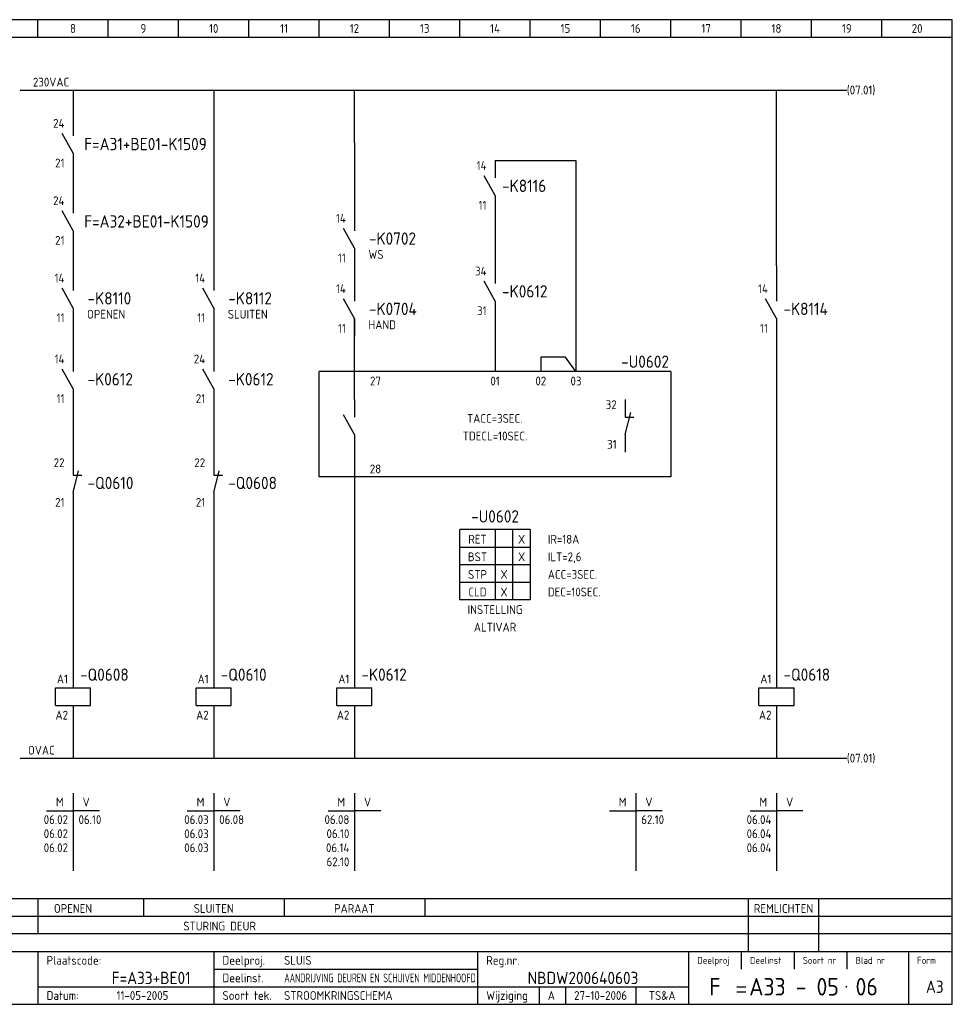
# Model space of a CAD drawing. Extents: x 10 to 410, y 10 to 290.
# Tile 2 of 2: x 145 to 410, y 10 to 290. Entities that reach past the tile are written whole.
import ezdxf
from ezdxf.enums import TextEntityAlignment as Align

# ---------------------------------------------------------------- set-up
doc = ezdxf.new("R2010")
doc.units = 0
doc.header["$MEASUREMENT"] = 0
doc.header["$PDMODE"] = 1
for name, color, linetype in [('0-25', 7, 'CONTINUOUS'), ('0-35', 2, 'CONTINUOUS'), ('0-50', 3, 'CONTINUOUS'), ('B-25', 7, 'CONTINUOUS'), ('B-35', 2, 'CONTINUOUS'), ('S-25', 7, 'CONTINUOUS')]:
    doc.layers.add(name, color=color, linetype=linetype)
doc.styles.add('ISO', font='iso.shx')
doc.styles.get("Standard").update_dxf_attribs({"font": 'iso.shx'})

# ---------------------------------------------------------------- blocks, each defined once
blk = doc.blocks.new('0034')
at = {"layer": 'S-25'}
for p, q in [((0, 0), (0, -5)), ((0, -10), (-3.12, -4.38)), ((0, -10), (0, -15))]:
    blk.add_line(p, q, dxfattribs=at)
at = {"layer": 'B-25'}
for tag, p in [('KN1', (-2.43, -2.73)), ('KN2', (-2.43, -14.01))]:
    blk.add_attdef(tag, text='', height=2.5, dxfattribs=at).set_placement(p, align=Align.RIGHT)
blk.add_attdef('OM1', (4, -13.01), '', height=2.5, dxfattribs=at)
at = {"layer": 'B-35'}
blk.add_attdef('KT', (4.14, -8.99), '', height=3.5, dxfattribs=at)
blk = doc.blocks.new('0055')
at = {"layer": 'S-25'}
for p, q in [((0, 0), (0, -5)), ((0, -10), (1.56, -3.75)), ((0, -5), (2.5, -5)), ((0, -10), (0, -15))]:
    blk.add_line(p, q, dxfattribs=at)
at = {"layer": 'B-25'}
for tag, p in [('KN1', (-2.43, -2.73)), ('KN2', (-2.43, -14.01))]:
    blk.add_attdef(tag, text='', height=2.5, dxfattribs=at).set_placement(p, align=Align.RIGHT)
blk.add_attdef('OM1', (4, -13.01), '', height=2.5, dxfattribs=at)
at = {"layer": 'B-35'}
blk.add_attdef('KT', (4.14, -8.99), '', height=3.5, dxfattribs=at)
blk = doc.blocks.new('0059')
at = {"layer": 'S-25'}
for p, q in [((0, 0), (0, -5)), ((-5, -5), (5, -5)), ((-5, -10), (-5, -5)), ((5, -10), (5, -5)), ((-5, -10), (5, -10)), ((0, -10), (0, -15))]:
    blk.add_line(p, q, dxfattribs=at)
at = {"layer": 'B-25'}
for tag, p in [('KN1', (-1.43, -3.73)), ('KN2', (-1.43, -14.01))]:
    blk.add_attdef(tag, text='', height=2.5, dxfattribs=at).set_placement(p, align=Align.RIGHT)
at = {"layer": 'B-35'}
blk.add_attdef('KT', (7.14, -8.99), '', height=3.5, dxfattribs=at)
blk = doc.blocks.new('0060')
at = {"layer": 'S-25'}
for p, q in [((0, 0), (0, -22)), ((-7.5, -5), (0, -5)), ((7.5, -5), (0, -5))]:
    blk.add_line(p, q, dxfattribs=at)
at = {"layer": 'B-25', "style": 'ISO'}
blk.add_text('M', height=2.5, dxfattribs=at).set_placement((-3.75, -2.5), align=Align.MIDDLE_CENTER)
blk.add_text('V', height=2.5, dxfattribs=at).set_placement((3.75, -2.5), align=Align.MIDDLE)
at = {"layer": 'B-25'}
for tag, p in [('M1', (-1.43, -8.73)), ('M2', (-1.43, -12.73)), ('M3', (-1.43, -16.73)), ('M4', (-1.43, -20.73))]:
    blk.add_attdef(tag, text='', height=2.5, dxfattribs=at).set_placement(p, align=Align.RIGHT)
for tag, p in [('V1', (1.57, -8.73)), ('V2', (1.57, -12.73)), ('V3', (1.57, -16.73)), ('V4', (1.57, -20.73))]:
    blk.add_attdef(tag, p, '', height=2.5, dxfattribs=at)
blk = doc.blocks.new('KADERA3')
at = {"layer": '0-25'}
for p, q in [((150, 285), (150, 290)), ((170, 285), (170, 290)), ((190, 285), (190, 290)), ((210, 285), (210, 290)), ((230, 285), (230, 290)), ((250, 285), (250, 290)), ((270, 285), (270, 290)), ((290, 285), (290, 290)), ((310, 285), (310, 290)), ((330, 285), (330, 290)), ((350, 285), (350, 290)), ((370, 285), (370, 290)), ((390, 285), (390, 290)), ((10, 285), (410, 285)), ((410, 35), (10, 35)), ((410, 30), (10, 30)), ((350, 25), (350, 20)), ((365, 25), (365, 20)), ((380, 25), (380, 20)), ((200, 20), (275, 20)), ((150, 15), (335, 15)), ((292.5, 15), (292.5, 10)), ((300, 15), (300, 10)), ((320, 15), (320, 10))]:
    blk.add_line(p, q, dxfattribs=at)
at = {"layer": '0-35'}
for p, q in [((150, 25), (150, 10)), ((200, 25), (200, 10)), ((275, 25), (275, 10)), ((335, 25), (335, 10)), ((397.5, 25), (397.5, 10))]:
    blk.add_line(p, q, dxfattribs=at)
at = {"layer": '0-50'}
for p, q in [((10, 25), (410, 25)), ((348.75, 15), (351.25, 15)), ((348.75, 13.5), (351.25, 13.5))]:
    blk.add_line(p, q, dxfattribs=at)
blk.add_lwpolyline([(10, 10), (410, 10), (410, 290), (10, 290)], close=True, dxfattribs=at)
at = {"layer": '0-50', "const_width": 0.25}
blk.add_lwpolyline([(379.75, 15, 1), (380, 15, 1)], format="xyb", close=True, dxfattribs=at)
at = {"layer": '0-25', "style": 'ISO'}
for s, height, p in [('Plaatscode:', 2.5, (152.5, 22.5)), ('Deelproj.', 2.5, (202.5, 22.5)), ('Reg.nr.', 2.5, (277.5, 22.5)), ('Deelproj', 2, (337.5, 22.5)), ('Deelinst', 2, (352.5, 22.5)), ('Soort nr', 2, (367.5, 22.5)), ('Blad nr', 2, (382.5, 22.5)), ('Form', 2, (400, 22.5)), ('Deelinst.', 2.5, (202.5, 17.5)), ('Datum:', 2.5, (152.5, 12.5)), ('Soort tek.', 2.5, (202.5, 12.5)), ('Wijziging', 2.5, (277.5, 12.5))]:
    blk.add_text(s, height=height, dxfattribs=at).set_placement(p, align=Align.MIDDLE_LEFT)
for tag, p in [('STR1', (20, 287.5)), ('STR2', (40, 287.5)), ('STR3', (60, 287.5)), ('STR4', (80, 287.5)), ('STR5', (100, 287.5)), ('STR6', (120, 287.5)), ('STR7', (140, 287.5)), ('STR8', (160, 287.5)), ('STR9', (180, 287.5)), ('STR10', (200, 287.5)), ('STR11', (220, 287.5)), ('STR12', (240, 287.5)), ('STR13', (260, 287.5)), ('STR14', (280, 287.5)), ('STR15', (300, 287.5)), ('STR16', (320, 287.5)), ('STR17', (340, 287.5)), ('STR18', (360, 287.5)), ('STR19', (380, 287.5)), ('STR20', (400, 287.5)), ('W', (180, 12.5)), ('Z', (310, 12.5)), ('Y', (327.5, 12.5))]:
    blk.add_attdef(tag, text='', height=2.5, dxfattribs=at).set_placement(p, align=Align.MIDDLE)
for tag, p in [('N', (220, 22.5)), ('B', (92.5, 17.5)), ('P', (220, 17.5)), ('C', (92.5, 12.5)), ('U', (220, 12.5)), ('REV', (295, 12.5))]:
    blk.add_attdef(tag, text='', height=2.5, dxfattribs=at).set_placement(p, align=Align.MIDDLE_LEFT)
at = {"layer": '0-35', "style": 'ISO'}
blk.add_attdef('RNR', text='', height=3.5, dxfattribs=at).set_placement((305, 17.5), align=Align.MIDDLE)
for tag, p in [('X', (178.5, 17.5)), ('FORM', (402.5, 15))]:
    blk.add_attdef(tag, text='', height=3.5, dxfattribs=at).set_placement(p, align=Align.MIDDLE_LEFT)
at = {"layer": '0-50', "style": 'ISO'}
for tag, p in [('M', (342.5, 15)), ('O', (365, 15))]:
    blk.add_attdef(tag, text='', height=5, dxfattribs=at).set_placement(p, align=Align.MIDDLE)
blk.add_attdef('Q', text='', height=5, dxfattribs=at).set_placement((382.5, 15), align=Align.MIDDLE_LEFT)

msp = doc.modelspace()

# ---------------------------------------------------------------- linework, layer by layer
at = {"layer": '0-25'}
msp.add_line((410, 40), (10, 40), dxfattribs=at)
at = {"layer": 'S-25'}
for p, q in [((145, 270), (380, 270)), ((145, 270), (195, 270)), ((160, 270), (160, 257)), ((200, 270), (200, 213)), ((240, 255), (240, 270)), ((360, 220), (360, 270)), ((240, 255), (240, 230)), ((160, 252), (160, 235)), ((280, 250), (280, 245)), ((280, 250), (303, 250)), ((303, 250), (303, 190)), ((280, 235), (280, 217.5)), ((160, 230), (160, 213)), ((240, 220), (240, 215)), ((360, 220), (360, 210)), ((240, 182), (240, 205)), ((280, 205), (280, 190)), ((160, 203), (160, 190)), ((200, 203), (200, 195)), ((360, 200), (360, 105)), ((300, 194), (293, 194)), ((293, 194), (293, 190)), ((303, 190), (300, 194)), ((330, 190), (230, 190)), ((230, 160), (230, 190)), ((330, 190), (330, 160)), ((160, 180), (160, 163)), ((200, 180), (200, 162.5)), ((240, 167), (240, 105)), ((330, 160), (230, 160)), ((160, 150.5), (160, 105)), ((200, 150.5), (200, 105)), ((270, 125), (270, 145)), ((280, 145), (270, 145)), ((280, 145), (280, 125)), ((290, 145), (280, 145)), ((285, 145), (285, 125)), ((290, 145), (290, 125)), ((270, 140), (290, 140)), ((290, 135), (270, 135)), ((270, 130), (290, 130)), ((280, 125), (270, 125)), ((290, 125), (280, 125)), ((160, 90), (160, 80)), ((200, 90), (200, 80)), ((240, 90), (240, 80)), ((360, 90), (360, 80)), ((145, 80), (380, 80)), ((150, 40), (150, 30)), ((180, 40), (180, 35)), ((220, 40), (220, 35)), ((260, 40), (260, 35)), ((352, 40), (352, 25)), ((372, 40), (372, 25))]:
    msp.add_line(p, q, dxfattribs=at)
msp.add_point((180, 50), dxfattribs=at)
msp.add_point((180, 50), dxfattribs=at)

# ---------------------------------------------------------------- block references
at = {"layer": '0-25'}
msp.add_blockref('0055', (317, 182), dxfattribs=at).add_auto_attribs({'KN1': '32', 'KN2': '31'})
at = {"layer": 'S-25'}
ref = msp.add_blockref('KADERA3', (0, 0), dxfattribs=at)
ref.add_attrib('N', 'SLUIS', dxfattribs={"layer": '0-25', "height": 2.5, "style": 'ISO'}).set_placement((220, 22.5), align=Align.MIDDLE_LEFT)
ref.add_attrib('U', 'STROOMKRINGSCHEMA', dxfattribs={"layer": '0-25', "height": 2.5, "style": 'ISO'}).set_placement((220, 12.5), align=Align.MIDDLE_LEFT)
ref.add_attrib('M', 'F', dxfattribs={"layer": '0-50', "height": 5, "style": 'ISO'}).set_placement((342.5, 15), align=Align.MIDDLE)
ref.add_attrib('O', 'A33 - 05', dxfattribs={"layer": '0-50', "height": 5, "style": 'ISO'}).set_placement((365, 15), align=Align.MIDDLE)
ref.add_attrib('Q', '06', dxfattribs={"layer": '0-50', "height": 5, "style": 'ISO'}).set_placement((382.5, 15), align=Align.MIDDLE_LEFT)
ref.add_attrib('X', 'F=A33+BE01', dxfattribs={"layer": '0-35', "height": 3.5, "style": 'ISO'}).set_placement((171, 17.5), align=Align.MIDDLE_LEFT)
ref.add_attrib('RNR', 'NBDW200640603', dxfattribs={"layer": '0-35', "height": 3.5, "style": 'ISO'}).set_placement((305, 17.5), align=Align.MIDDLE)
ref.add_attrib('W', '11-05-2005', dxfattribs={"layer": '0-25', "height": 2.5, "style": 'ISO'}).set_placement((179.75, 12.5), align=Align.MIDDLE)
ref.add_attrib('FORM', 'A3', dxfattribs={"layer": '0-35', "height": 3.5, "style": 'ISO'}).set_placement((402.5, 15), align=Align.MIDDLE_LEFT)
ref.add_attrib('REV', 'A', dxfattribs={"layer": '0-25', "height": 2.5, "style": 'ISO'}).set_placement((295, 12.5), align=Align.MIDDLE_LEFT)
ref.add_attrib('Z', '27-10-2006', dxfattribs={"layer": '0-25', "height": 2.5, "style": 'ISO'}).set_placement((310, 12.5), align=Align.MIDDLE)
ref.add_attrib('Y', 'TS&A', dxfattribs={"layer": '0-25', "height": 2.5, "style": 'ISO'}).set_placement((327.5, 12.5), align=Align.MIDDLE)
ref.add_attrib('STR8', '8', dxfattribs={"layer": '0-25', "height": 2.5, "style": 'ISO'}).set_placement((160, 287.5), align=Align.MIDDLE)
ref.add_attrib('STR9', '9', dxfattribs={"layer": '0-25', "height": 2.5, "style": 'ISO'}).set_placement((180, 287.5), align=Align.MIDDLE)
ref.add_attrib('STR10', '10', dxfattribs={"layer": '0-25', "height": 2.5, "style": 'ISO'}).set_placement((200, 287.5), align=Align.MIDDLE)
ref.add_attrib('STR11', '11', dxfattribs={"layer": '0-25', "height": 2.5, "style": 'ISO'}).set_placement((220, 287.5), align=Align.MIDDLE)
ref.add_attrib('STR12', '12', dxfattribs={"layer": '0-25', "height": 2.5, "style": 'ISO'}).set_placement((240, 287.5), align=Align.MIDDLE)
ref.add_attrib('STR13', '13', dxfattribs={"layer": '0-25', "height": 2.5, "style": 'ISO'}).set_placement((260, 287.5), align=Align.MIDDLE)
ref.add_attrib('STR14', '14', dxfattribs={"layer": '0-25', "height": 2.5, "style": 'ISO'}).set_placement((280, 287.5), align=Align.MIDDLE)
ref.add_attrib('STR15', '15', dxfattribs={"layer": '0-25', "height": 2.5, "style": 'ISO'}).set_placement((300, 287.5), align=Align.MIDDLE)
ref.add_attrib('STR16', '16', dxfattribs={"layer": '0-25', "height": 2.5, "style": 'ISO'}).set_placement((320, 287.5), align=Align.MIDDLE)
ref.add_attrib('STR17', '17', dxfattribs={"layer": '0-25', "height": 2.5, "style": 'ISO'}).set_placement((340, 287.5), align=Align.MIDDLE)
ref.add_attrib('STR18', '18', dxfattribs={"layer": '0-25', "height": 2.5, "style": 'ISO'}).set_placement((360, 287.5), align=Align.MIDDLE)
ref.add_attrib('STR19', '19', dxfattribs={"layer": '0-25', "height": 2.5, "style": 'ISO'}).set_placement((380, 287.5), align=Align.MIDDLE)
ref.add_attrib('STR20', '20', dxfattribs={"layer": '0-25', "height": 2.5, "style": 'ISO'}).set_placement((400, 287.5), align=Align.MIDDLE)
ref = msp.add_blockref('0034', (160, 262), dxfattribs=at)
ref.add_attrib('KT', 'F=A31+BE01-K1509', (163.17, 252.88), dxfattribs={"layer": 'B-35', "height": 3.5})
ref.add_attrib('KN1', '24', dxfattribs={"layer": 'B-25', "height": 2.5}).set_placement((157.57, 259.27), align=Align.RIGHT)
ref.add_attrib('KN2', '21', dxfattribs={"layer": 'B-25', "height": 2.5}).set_placement((157.57, 247.99), align=Align.RIGHT)
ref = msp.add_blockref('0034', (280, 250), dxfattribs=at)
ref.add_attrib('KT', '-K8116', (282, 241), dxfattribs={"layer": 'B-35', "height": 3.5})
ref.add_attrib('KN1', '14', dxfattribs={"layer": 'B-25', "height": 2.5}).set_placement((277.57, 247.27), align=Align.RIGHT)
ref.add_attrib('KN2', '11', dxfattribs={"layer": 'B-25', "height": 2.5}).set_placement((277.57, 235.99), align=Align.RIGHT)
ref = msp.add_blockref('0034', (160, 240), dxfattribs=at)
ref.add_attrib('KT', 'F=A32+BE01-K1509', (163.17, 230.88), dxfattribs={"layer": 'B-35', "height": 3.5})
ref.add_attrib('KN1', '24', dxfattribs={"layer": 'B-25', "height": 2.5}).set_placement((157.57, 237.27), align=Align.RIGHT)
ref.add_attrib('KN2', '21', dxfattribs={"layer": 'B-25', "height": 2.5}).set_placement((157.57, 225.99), align=Align.RIGHT)
for name, p, values in [('0034', (240, 235), {'KT': '-K0702', 'OM1': 'WS', 'KN1': '14', 'KN2': '11'}), ('0034', (160, 218), {'KT': '-K8110', 'OM1': 'OPENEN', 'KN1': '14', 'KN2': '11'}), ('0034', (200, 218), {'KT': '-K8112', 'OM1': 'SLUITEN', 'KN1': '14', 'KN2': '11'}), ('0034', (240, 215), {'KT': '-K0704', 'OM1': 'HAND', 'KN1': '14', 'KN2': '11'}), ('0034', (160, 195), {'KT': '-K0612', 'KN1': '14', 'KN2': '11'}), ('0034', (200, 195), {'KT': '-K0612', 'KN1': '24', 'KN2': '21'}), ('0055', (160, 165.5), {'KT': '-Q0610', 'KN1': '22', 'KN2': '21'}), ('0055', (200, 165.5), {'KT': '-Q0608', 'KN1': '22', 'KN2': '21'}), ('0060', (160, 70), {'V1': '06.10', 'M1': '06.02', 'M2': '06.02', 'M3': '06.02'}), ('0060', (200, 70), {'V1': '06.08', 'M1': '06.03', 'M2': '06.03', 'M3': '06.03'}), ('0060', (240, 70), {'M1': '06.08', 'M2': '06.10', 'M3': '06.14', 'M4': '62.10'}), ('0060', (320, 70), {'V1': '62.10'}), ('0060', (360, 70), {'M1': '06.04', 'M2': '06.04', 'M3': '06.04'})]:
    msp.add_blockref(name, p, dxfattribs=at).add_auto_attribs(values)
ref = msp.add_blockref('0034', (280, 220), dxfattribs=at)
ref.add_attrib('KT', '-K0612', (282, 211), dxfattribs={"layer": 'B-35', "height": 3.5})
ref.add_attrib('KN1', '34', dxfattribs={"layer": 'B-25', "height": 2.5}).set_placement((277.57, 217.27), align=Align.RIGHT)
ref.add_attrib('KN2', '31', dxfattribs={"layer": 'B-25', "height": 2.5}).set_placement((277.57, 205.99), align=Align.RIGHT)
ref = msp.add_blockref('0034', (360, 215), dxfattribs=at)
ref.add_attrib('KT', '-K8114', (362, 206.01), dxfattribs={"layer": 'B-35', "height": 3.5})
ref.add_attrib('KN1', '14', dxfattribs={"layer": 'B-25', "height": 2.5}).set_placement((357.57, 212.27), align=Align.RIGHT)
ref.add_attrib('KN2', '11', dxfattribs={"layer": 'B-25', "height": 2.5}).set_placement((357.57, 200.99), align=Align.RIGHT)
msp.add_blockref('0034', (240, 182), dxfattribs=at)
ref = msp.add_blockref('0059', (160, 105), dxfattribs=at)
ref.add_attrib('KT', '-Q0608', (162, 102), dxfattribs={"layer": 'B-35', "height": 3.5})
ref.add_attrib('KN1', 'A1', dxfattribs={"layer": 'B-25', "height": 2.5}).set_placement((158.57, 101.27), align=Align.RIGHT)
ref.add_attrib('KN2', 'A2', dxfattribs={"layer": 'B-25', "height": 2.5}).set_placement((158.57, 90.99), align=Align.RIGHT)
ref = msp.add_blockref('0059', (200, 105), dxfattribs=at)
ref.add_attrib('KT', '-Q0610', (202, 102), dxfattribs={"layer": 'B-35', "height": 3.5})
ref.add_attrib('KN1', 'A1', dxfattribs={"layer": 'B-25', "height": 2.5}).set_placement((198.57, 101.27), align=Align.RIGHT)
ref.add_attrib('KN2', 'A2', dxfattribs={"layer": 'B-25', "height": 2.5}).set_placement((198.57, 90.99), align=Align.RIGHT)
ref = msp.add_blockref('0059', (240, 105), dxfattribs=at)
ref.add_attrib('KT', '-K0612', (242, 102), dxfattribs={"layer": 'B-35', "height": 3.5})
ref.add_attrib('KN1', 'A1', dxfattribs={"layer": 'B-25', "height": 2.5}).set_placement((238.57, 101.27), align=Align.RIGHT)
ref.add_attrib('KN2', 'A2', dxfattribs={"layer": 'B-25', "height": 2.5}).set_placement((238.57, 90.99), align=Align.RIGHT)
ref = msp.add_blockref('0059', (360, 105), dxfattribs=at)
ref.add_attrib('KT', '-Q0618', (362, 102), dxfattribs={"layer": 'B-35', "height": 3.5})
ref.add_attrib('KN1', 'A1', dxfattribs={"layer": 'B-25', "height": 2.5}).set_placement((358.57, 101.27), align=Align.RIGHT)
ref.add_attrib('KN2', 'A2', dxfattribs={"layer": 'B-25', "height": 2.5}).set_placement((358.57, 90.99), align=Align.RIGHT)

# ---------------------------------------------------------------- texts
at = {"layer": 'B-25', "style": 'ISO'}
for s, p in [('230VAC', (153.76, 271)), ('27', (246, 186)), ('01', (280, 186)), ('02', (293, 186)), ('03', (303, 186)), ('TACC=3SEC.', (279.91, 175.36)), ('TDECL=10SEC.', (280, 170.36)), ('28', (246, 161)), ('RET', (275, 141)), ('X', (287.55, 141)), ('BST', (275, 136)), ('X', (287.55, 136)), ('STP', (275, 131)), ('X', (282.55, 131)), ('CLD', (275, 126)), ('X', (282.55, 126)), ('INSTELLING', (280, 121)), ('ALTIVAR', (280, 116)), ('OVAC', (151, 81)), ('OPENEN', (160, 36)), ('SLUITEN', (200, 36)), ('PARAAT', (240, 36)), ('REMLICHTEN', (362, 36)), ('STURING DEUR', (201.69, 31))]:
    msp.add_text(s, height=2.5, dxfattribs=at).set_placement(p, align=Align.CENTER)
for p in [(380, 270), (380, 80)]:
    msp.add_text('(07.01)', height=2.5, dxfattribs=at).set_placement(p, align=Align.MIDDLE_LEFT)
for s, p in [('IR=18A', (295, 141)), ('ILT=2,6', (295, 136)), ('ACC=3SEC.', (295, 131)), ('DEC=10SEC.', (295, 126))]:
    msp.add_text(s, height=2.5, dxfattribs=at).set_placement(p)
at = {"layer": 'B-25', "width": 0.793855}
msp.add_text('AANDRIJVING DEUREN EN SCHUIVEN MIDDENHOOFD', height=2.5, dxfattribs=at).set_placement((220.07, 16.25), (274.51, 16.25), align=Align.FIT)
at = {"layer": 'B-35', "style": 'ISO'}
for p in [(322.65, 191), (280, 147)]:
    msp.add_text('-U0602', height=3.5, dxfattribs=at).set_placement(p, align=Align.CENTER)

doc.saveas('drawing.dxf')
